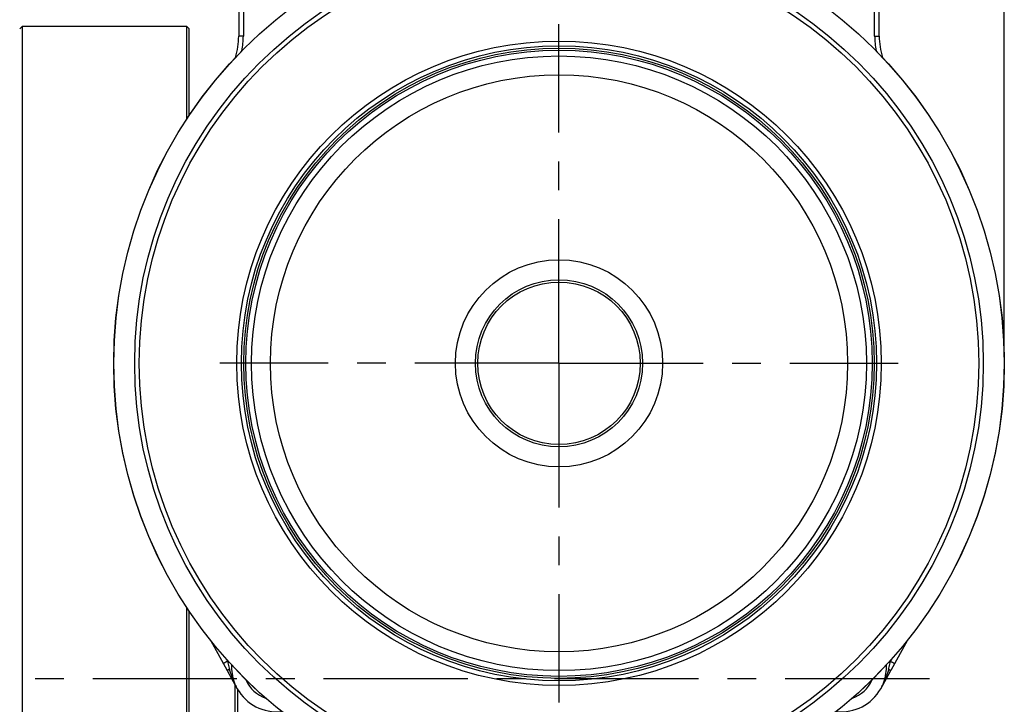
# Model space of a CAD drawing. Header units: millimetres. Extents: x 0 to 594, y 0 to 420.
# Tile 36 of 51: x 460 to 544, y 189 to 247. Entities that reach past the tile are written whole.
import ezdxf

# ---------------------------------------------------------------- set-up
doc = ezdxf.new("R2010")
doc.units = ezdxf.units.MM
doc.header["$LTSCALE"] = 32.67
doc.linetypes.add('CENTER', pattern=[0.6, 0.375, -0.075, 0.075, -0.075])
doc.layers.get('0').update_dxf_attribs({"linetype": 'CONTINUOUS'})
doc.layers.add('3_ALL_AXES', color=7, linetype='CONTINUOUS')
doc.styles.get("Standard").update_dxf_attribs({"font": 'arial.ttf'})
doc.dimstyles.new('DIMSTYLE_1', dxfattribs={"dimtxt": 3, "dimasz": 3, "dimexe": 2, "dimexo": 1.5, "dimgap": 0.75, "dimtad": 1, "dimdec": 1, "dimlfac": 5, "dimdsep": 46, "dimtxsty": 'STANDARD', "dimblk": '_FILLED', "dimblk1": '_FILLED', "dimblk2": '_FILLED', "dimcen": 0.09, "dimadec": 1, "dimazin": 2, "dimtp": 0.5, "dimtm": 0.5, "dimtfac": 1, "dimtdec": 1, "dimtofl": 0, "dimtmove": 0, "dimatfit": 3, "dimldrblk": '_FILLED', "dimfxl": 1, "dimtolj": 1, "dimarcsym": 0})
doc.dimstyles.new('DIMSTYLE_4', dxfattribs={"dimtxt": 3, "dimasz": 3, "dimexe": 2, "dimexo": 1.5, "dimgap": 0.75, "dimtad": 1, "dimdec": 0, "dimlfac": 5, "dimdsep": 46, "dimtxsty": 'STANDARD', "dimblk": '_FILLED', "dimblk1": '_FILLED', "dimblk2": '_FILLED', "dimcen": 0.09, "dimadec": 0, "dimazin": 2, "dimtp": 0.5, "dimtm": 0.5, "dimtfac": 1, "dimtdec": 0, "dimtofl": 0, "dimtmove": 0, "dimatfit": 3, "dimldrblk": '_FILLED', "dimfxl": 1, "dimtolj": 1, "dimarcsym": 0})

# ---------------------------------------------------------------- blocks, each defined once
blk = doc.blocks.new('_FILLED')
at = {"color": 0, "linetype": 'BYBLOCK'}
blk.add_solid([(0, 0), (-1, 0.25), (-1, -0.25)], dxfattribs=at)
blk = doc.blocks.new('*D10')
at = {"color": 2, "linetype": 'CONTINUOUS'}
for p, q in [((452.62, 193.91), (452.62, 289.426)), ((505.76, 248.014), (505.76, 289.426)), ((452.62, 287.426), (479.19, 287.426)), ((505.76, 287.426), (479.19, 287.426))]:
    blk.add_line(p, q, dxfattribs=at)
at = {"color": 2, "linetype": 'CONTINUOUS', "xscale": 3, "yscale": 3, "zscale": 3, "rotation": 180}
blk.add_blockref('_FILLED', (452.62, 287.426), dxfattribs=at)
at = {"color": 2, "linetype": 'CONTINUOUS', "xscale": 3, "yscale": 3, "zscale": 3}
blk.add_blockref('_FILLED', (505.76, 287.426), dxfattribs=at)
at = {"color": 2, "linetype": 'CONTINUOUS', "insert": (479.19, 291.176), "char_height": 3, "width": 6.99257, "attachment_point": 2, "line_spacing_factor": 0.9}
blk.add_mtext('266', dxfattribs=at)
blk = doc.blocks.new('*D11')
at = {"color": 2, "linetype": 'CONTINUOUS'}
for p, q in [((505.76, 248.014), (505.76, 289.101)), ((543.568, 219.21), (543.568, 289.101)), ((505.76, 287.101), (524.664, 287.101)), ((543.568, 287.101), (524.664, 287.101))]:
    blk.add_line(p, q, dxfattribs=at)
at = {"color": 2, "linetype": 'CONTINUOUS', "xscale": 3, "yscale": 3, "zscale": 3, "rotation": 180}
blk.add_blockref('_FILLED', (505.76, 287.101), dxfattribs=at)
at = {"color": 2, "linetype": 'CONTINUOUS', "xscale": 3, "yscale": 3, "zscale": 3}
blk.add_blockref('_FILLED', (543.568, 287.101), dxfattribs=at)
at = {"color": 2, "linetype": 'CONTINUOUS', "insert": (524.664, 290.851), "char_height": 3, "width": 6.99257, "attachment_point": 2, "line_spacing_factor": 0.9}
blk.add_mtext('189', dxfattribs=at)

msp = doc.modelspace()

# ---------------------------------------------------------------- linework, layer by layer
at = {"color": 9, "linetype": 'CONTINUOUS'}
for p, q in [((478.953, 257.603), (478.953, 245.507)), ((532.567, 245.507), (532.567, 257.603)), ((478.953, 245.507), (478.56, 245.507)), ((532.567, 245.507), (532.96, 245.507)), ((477.484, 192.598), (477.595, 192.397)), ((534.036, 192.598), (533.925, 192.397))]:
    msp.add_line(p, q, dxfattribs=at)
at = {"color": 7, "linetype": 'CONTINUOUS'}
for p, q in [((478.56, 257.203), (478.56, 245.507)), ((532.96, 245.507), (532.96, 257.203)), ((460.16, 246.31), (459.96, 246.11)), ((460.16, 246.31), (460.16, 135.51)), ((474.16, 246.31), (460.16, 246.31)), ((474.16, 238.486), (474.16, 246.31)), ((474.16, 246.31), (474.36, 246.11)), ((474.36, 238.781), (474.36, 246.11)), ((474.16, 135.51), (474.16, 196.935)), ((474.36, 135.71), (474.36, 196.64)), ((476.159, 194.176), (477.579, 191.615)), ((535.361, 194.176), (533.942, 191.615))]:
    msp.add_line(p, q, dxfattribs=at)
for radius in [37.818, 7.1]:
    msp.add_circle((505.76, 217.71), radius, dxfattribs=at)
at = {"color": 9, "linetype": 'CONTINUOUS'}
for radius in [37.808, 36.032, 35.643, 27.372, 26.973, 26.108, 24.512, 8.8, 6.9]:
    msp.add_circle((505.76, 217.71), radius, dxfattribs=at)
at = {"color": 7, "linetype": 'CONTINUOUS'}
for centre, radius, start, end in [((472.56, 245.507), 6, 342.35983, 0), ((538.96, 245.507), 6, 180, 197.64017), ((481.76, 191.91), 2.8, 203.31746, 250.847), ((529.76, 191.91), 2.8, 289.153, 336.68254)]:
    msp.add_arc(centre, radius, start, end, dxfattribs=at)
at = {"color": 9, "linetype": 'CONTINUOUS'}
for centre, radius, start, end in [((472.538, 245.508), 6.415, 348.7494, 359.98642), ((538.983, 245.508), 6.415, 180.01358, 191.2506), ((481.763, 191.911), 4.196, 172.41251, 173.33926), ((495.564, 196.55), 18.442, 193.01334, 194.57172), ((515.984, 196.543), 18.414, 345.42708, 346.98786), ((529.757, 191.911), 4.196, 6.66073, 7.58747), ((489.29, 194.93), 11.962, 194.62055, 195.5509), ((522.234, 194.929), 11.958, 344.44894, 345.3796)]:
    msp.add_arc(centre, radius, start, end, dxfattribs=at)
for points, knots in [([(477.595, 192.397), (477.551, 192.373), (477.488, 192.337), (477.406, 192.292), (477.355, 192.263), (477.318, 192.242), (477.293, 192.228), (477.279, 192.219), (477.268, 192.213), (477.259, 192.208), (477.256, 192.205), (477.252, 192.204), (477.253, 192.203)], [0, 0, 0, 0, 0.383775, 0.556633, 0.707931, 0.831966, 0.882252, 0.924068, 0.957006, 0.980771, 0.99513, 1, 1, 1, 1]), ([(533.925, 192.397), (533.969, 192.373), (534.033, 192.337), (534.114, 192.292), (534.165, 192.263), (534.202, 192.242), (534.227, 192.228), (534.241, 192.219), (534.252, 192.213), (534.261, 192.208), (534.264, 192.205), (534.268, 192.204), (534.268, 192.203)], [0, 0, 0, 0, 0.383775, 0.556633, 0.707931, 0.831966, 0.882252, 0.924068, 0.957006, 0.980771, 0.99513, 1, 1, 1, 1]), ([(477.766, 191.723), (477.74, 191.708), (477.703, 191.687), (477.657, 191.662), (477.63, 191.646), (477.609, 191.634), (477.595, 191.625), (477.586, 191.62), (477.583, 191.618), (477.578, 191.616), (477.579, 191.615)], [0, 0, 0, 0, 0.412056, 0.584538, 0.730251, 0.846535, 0.931171, 0.961121, 0.982616, 1, 1, 1, 1]), ([(533.755, 191.723), (533.78, 191.708), (533.817, 191.687), (533.863, 191.662), (533.89, 191.646), (533.912, 191.634), (533.925, 191.625), (533.935, 191.62), (533.938, 191.618), (533.942, 191.616), (533.942, 191.615)], [0, 0, 0, 0, 0.412056, 0.584538, 0.730251, 0.846535, 0.931171, 0.961121, 0.982616, 1, 1, 1, 1])]:
    msp.add_open_spline(points, degree=3, knots=knots, dxfattribs=at)
at = {"layer": '3_ALL_AXES', "color": 2, "linetype": 'CENTER'}
for p, q in [((505.76, 217.71), (505.76, 246.514)), ((505.76, 217.71), (476.956, 217.71)), ((505.76, 217.71), (505.76, 188.906)), ((505.76, 217.71), (534.564, 217.71)), ((537.218, 190.91), (455.12, 190.91))]:
    msp.add_line(p, q, dxfattribs=at)
at = {"layer": '3_ALL_AXES', "color": 7, "linetype": 'CONTINUOUS'}
for p, q in [((477.579, 191.615), (478.437, 190.067)), ((533.083, 190.067), (533.942, 191.615)), ((478.26, 181.584), (478.26, 190.386)), ((478.46, 190.026), (478.46, 184.91))]:
    msp.add_line(p, q, dxfattribs=at)
for radius in [26.768, 26.594]:
    msp.add_circle((505.76, 217.71), radius, dxfattribs=at)
for centre, radius, start, end in [((481.779, 191.91), 3.828, 177.41336, 179.99818), ((481.778, 191.91), 3.828, 180.00111, 202.37942), ((529.742, 191.91), 3.828, 337.62059, 359.99889), ((529.742, 191.91), 3.828, 0.00182, 2.58664), ((480.118, 191.228), 2.033, 202.39676, 209.01846), ((481.76, 191.91), 3.8, 209.00545, 276.53724), ((529.76, 191.91), 3.8, 263.46276, 330.99455), ((531.402, 191.228), 2.033, 330.98153, 337.60325)]:
    msp.add_arc(centre, radius, start, end, dxfattribs=at)
at = {"layer": '3_ALL_AXES', "color": 9, "linetype": 'CONTINUOUS'}
for points in [[(477.766, 191.723), (477.797, 191.613), (477.929, 191.181), (478.093, 190.758), (478.239, 190.453)], [(533.755, 191.723), (533.723, 191.613), (533.591, 191.181), (533.427, 190.758), (533.282, 190.453)]]:
    msp.add_open_spline(points, degree=3, knots=[0, 0, 0, 0, 0.251655, 1, 1, 1, 1], dxfattribs=at)

# ---------------------------------------------------------------- dimensions: what is measured, and where the dimension line sits
at = {"color": 2, "linetype": 'CONTINUOUS'}
for base, p1, p2, dimstyle, picture, middle in [((505.76, 287.426), (452.62, 192.41), (505.76, 246.514), 'DIMSTYLE_4', '*D10', (479.152, 287.426)), ((543.568, 287.101), (505.76, 246.514), (543.568, 217.71), 'DIMSTYLE_1', '*D11', (524.793, 287.101))]:
    dim = msp.add_linear_dim(base=base, p1=p1, p2=p2, dimstyle=dimstyle, dxfattribs=at)
    dim.commit()
    dim.dimension.update_dxf_attribs({"geometry": picture, "text_midpoint": middle, "dimtype": 160})

doc.saveas('drawing.dxf')
